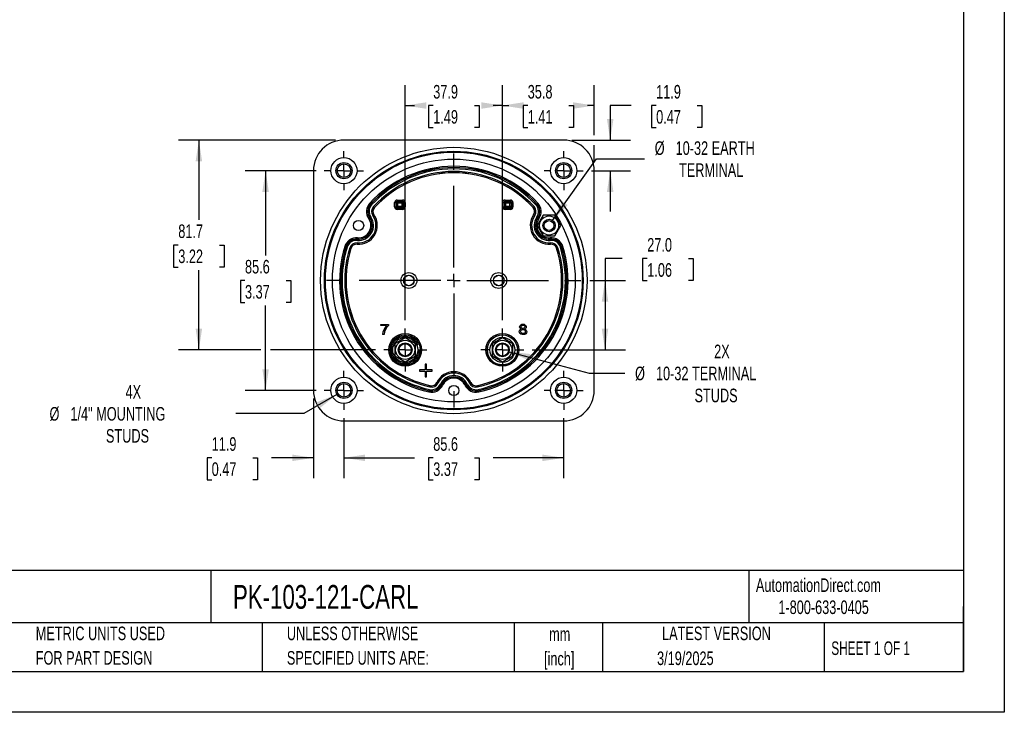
# Model space of a CAD drawing. Header units: millimetres. Extents: x 0 to 699, y 0 to 540.
# Tile 2 of 6: x 315 to 699, y 0 to 270. Entities that reach past the tile are written whole.
import ezdxf

# ---------------------------------------------------------------- set-up
doc = ezdxf.new("R2010")
doc.units = ezdxf.units.MM
doc.header["$LTSCALE"] = 2.5
doc.linetypes.add('CENTERX2', pattern=[20.32, 12.7, -2.54, 2.54, -2.54])
doc.layers.add('CENTER', color=40, linetype='CENTERX2')
doc.layers.add('DIMENSIONS', color=140, linetype='Continuous', lineweight=25)
doc.layers.add('TEXT', color=140, linetype='Continuous', lineweight=25)
doc.styles.add('SLDTEXTSTYLE0', font='TXT', dxfattribs={"width": 0.7})
doc.styles.add('SLDTEXTSTYLE1', font='TXT', dxfattribs={"width": 0.65})
doc.dimstyles.new('SLDDIMSTYLE0', dxfattribs={"dimtxt": 5.39502, "dimasz": 8.255, "dimexe": 0, "dimexo": 0.0625, "dimgap": 1.348755, "dimtad": 0, "dimtih": 1, "dimtoh": 1, "dimrnd": 1e-09, "dimzin": 12, "dimdsep": 46, "dimtxsty": 'SLDTEXTSTYLE0', "dimsah": 1, "dimcen": 0.09, "dimadec": 0, "dimazin": 3, "dimtfac": 1, "dimtofl": 0, "dimtmove": 0, "dimatfit": 3, "dimfxl": 0, "dimfrac": 2, "dimtolj": 1, "dimtzin": 12, "dimarcsym": 0})
doc.dimstyles.new('SLDDIMSTYLE3', dxfattribs={"dimtxt": 5.39502, "dimasz": 8.255, "dimexe": 0, "dimexo": 0.0625, "dimgap": 1.348755, "dimtad": 0, "dimtih": 1, "dimtoh": 1, "dimrnd": 1e-09, "dimzin": 4, "dimdsep": 46, "dimtxsty": 'SLDTEXTSTYLE0', "dimsah": 1, "dimcen": 0.09, "dimadec": 0, "dimazin": 1, "dimtfac": 1, "dimtofl": 0, "dimtmove": 0, "dimatfit": 3, "dimfxl": 0, "dimfrac": 2, "dimtolj": 1, "dimtzin": 12, "dimarcsym": 0})
doc.dimstyles.new('SLDDIMSTYLE4', dxfattribs={"dimtxt": 5.39502, "dimasz": 8.255, "dimexe": 0, "dimexo": 0.0625, "dimgap": 1.348755, "dimtad": 0, "dimtih": 1, "dimtoh": 1, "dimrnd": 1e-09, "dimzin": 12, "dimdsep": 46, "dimtxsty": 'SLDTEXTSTYLE0', "dimsah": 1, "dimcen": 0.09, "dimadec": 0, "dimazin": 3, "dimtfac": 1, "dimtmove": 0, "dimatfit": 0, "dimfxl": 0, "dimfrac": 2, "dimtolj": 1, "dimtzin": 12, "dimarcsym": 0})
doc.dimstyles.new('SLDDIMSTYLE6', dxfattribs={"dimtxt": 5.39502, "dimasz": 8.255, "dimexe": 0, "dimexo": 0.0625, "dimgap": 1.348755, "dimtad": 0, "dimtih": 1, "dimtoh": 1, "dimrnd": 1e-09, "dimzin": 12, "dimdsep": 46, "dimtxsty": 'SLDTEXTSTYLE0', "dimsah": 1, "dimcen": 0, "dimadec": 0, "dimazin": 3, "dimtfac": 1, "dimtofl": 0, "dimtmove": 0, "dimatfit": 3, "dimfxl": 0, "dimfrac": 2, "dimtolj": 1, "dimtzin": 12, "dimarcsym": 0})

# ---------------------------------------------------------------- blocks, each defined once
blk = doc.blocks.new('SW_NOTE_0')
at = {"layer": 'TEXT', "color": 0, "linetype": 'CENTERX2', "lineweight": 18, "char_height": 4.625, "attachment_point": 1, "style": 'SLDTEXTSTYLE0'}
for s, insert in [('SIFAM TINSLEY MCS SWITCHBOARD METER, 4.5IN ANALOG DIAL DISPLAY, 0-200A DC, VOLTAGE INPUT, SHUNT', (0, 5.96)), ('RATED, PIVOT AND JEWEL, ROUND 4-HOLE MOUNT', (0, -2.41))]:
    blk.add_mtext(s, dxfattribs=dict(at, insert=insert))
blk = doc.blocks.new('SW_NOTE_0_1')
at = {"layer": 'TEXT', "color": 0, "linetype": 'CENTERX2', "lineweight": 18, "char_height": 5.292, "attachment_point": 2, "style": 'SLDTEXTSTYLE0'}
for s, insert in [('mm', (7.11, 6.82)), ('[inch]', (6.9, -2.73))]:
    blk.add_mtext(s, dxfattribs=dict(at, insert=insert))
blk = doc.blocks.new('SW_NOTE_0_2')
at = {"layer": 'TEXT', "color": 0, "linetype": 'CENTERX2', "lineweight": 18, "char_height": 5.2917, "attachment_point": 1, "style": 'SLDTEXTSTYLE0'}
for s, insert in [('UNLESS OTHERWISE', (0, 6.82)), ('SPECIFIED UNITS ARE:', (0, -2.73))]:
    blk.add_mtext(s, dxfattribs=dict(at, insert=insert))
blk = doc.blocks.new('SW_NOTE_0_6')
at = {"layer": 'TEXT', "color": 0, "linetype": 'CENTERX2', "lineweight": 18, "char_height": 5.2917, "attachment_point": 1, "style": 'SLDTEXTSTYLE0'}
for s, insert in [('METRIC UNITS USED', (0, 6.82)), ('FOR PART DESIGN', (0, -2.73))]:
    blk.add_mtext(s, dxfattribs=dict(at, insert=insert))
blk = doc.blocks.new('_D_13')
at = {"layer": 'DIMENSIONS'}
for p, q in [((441.25, 114.64), (441.25, 91.22)), ((526.85, 114.64), (526.85, 91.22)), ((441.25, 99.16), (468.73, 99.16)), ((476.04, 99.16), (474.22, 99.16)), ((474.22, 99.16), (474.22, 90.58)), ((492.07, 99.16), (493.88, 99.16)), ((493.88, 99.16), (493.88, 90.58)), ((526.85, 99.16), (499.38, 99.16)), ((474.22, 90.58), (476.04, 90.58)), ((493.88, 90.58), (492.07, 90.58))]:
    blk.add_line(p, q, dxfattribs=at)
for points in [[(441.25, 99.16), (449.51, 97.89), (449.51, 100.43)], [(526.85, 99.16), (518.6, 100.43), (518.6, 97.89)]]:
    blk.add_solid(points, dxfattribs=at)
at = {"layer": 'DIMENSIONS', "char_height": 5.292, "attachment_point": 1, "style": 'SLDTEXTSTYLE0'}
for s, insert in [('85.6', (476.04, 107.19)), ('3.37', (476.04, 97.4))]:
    blk.add_mtext(s, dxfattribs=dict(at, insert=insert))
blk = doc.blocks.new('_D_14')
at = {"layer": 'DIMENSIONS'}
for p, q in [((553.16, 236.43), (544.98, 236.43)), ((544.98, 236.43), (544.98, 222.95)), ((562.88, 236.43), (561.07, 236.43)), ((561.07, 236.43), (561.07, 227.85)), ((578.91, 236.43), (580.72, 236.43)), ((580.72, 236.43), (580.72, 227.85)), ((561.07, 227.85), (562.88, 227.85)), ((580.72, 227.85), (578.91, 227.85)), ((530.08, 222.95), (552.92, 222.95)), ((537.67, 211.05), (552.92, 211.05)), ((544.98, 211.05), (544.98, 195.18))]:
    blk.add_line(p, q, dxfattribs=at)
for points in [[(544.98, 222.95), (546.25, 231.21), (543.71, 231.21)], [(544.98, 211.05), (543.71, 202.8), (546.25, 202.8)]]:
    blk.add_solid(points, dxfattribs=at)
at = {"layer": 'DIMENSIONS', "char_height": 5.292, "attachment_point": 1, "style": 'SLDTEXTSTYLE0'}
for s, insert in [('11.9', (562.88, 244.45)), ('0.47', (562.88, 234.67))]:
    blk.add_mtext(s, dxfattribs=dict(at, insert=insert))
blk = doc.blocks.new('_D_15')
at = {"layer": 'DIMENSIONS'}
for p, q in [((465.12, 152.79), (465.12, 244.36)), ((502.98, 152.79), (502.98, 244.36)), ((465.12, 236.43), (468.73, 236.43)), ((476.04, 236.43), (474.22, 236.43)), ((474.22, 236.43), (474.22, 227.85)), ((492.07, 236.43), (493.88, 236.43)), ((493.88, 236.43), (493.88, 227.85)), ((502.98, 236.43), (499.38, 236.43)), ((474.22, 227.85), (476.04, 227.85)), ((493.88, 227.85), (492.07, 227.85))]:
    blk.add_line(p, q, dxfattribs=at)
for points in [[(465.12, 236.43), (473.38, 235.16), (473.38, 237.7)], [(502.98, 236.43), (494.72, 237.7), (494.72, 235.16)]]:
    blk.add_solid(points, dxfattribs=at)
at = {"layer": 'DIMENSIONS', "char_height": 5.292, "attachment_point": 1, "style": 'SLDTEXTSTYLE0'}
for s, insert in [('37.9', (476.04, 244.45)), ('1.49', (476.04, 234.67))]:
    blk.add_mtext(s, dxfattribs=dict(at, insert=insert))
blk = doc.blocks.new('_D_16')
at = {"layer": 'DIMENSIONS'}
for p, q in [((502.98, 152.79), (502.98, 244.36)), ((538.75, 224.86), (538.75, 244.36)), ((502.98, 236.43), (505.54, 236.43)), ((512.85, 236.43), (511.04, 236.43)), ((511.04, 236.43), (511.04, 227.85)), ((528.88, 236.43), (530.69, 236.43)), ((530.69, 236.43), (530.69, 227.85)), ((538.75, 236.43), (536.19, 236.43)), ((511.04, 227.85), (512.85, 227.85)), ((530.69, 227.85), (528.88, 227.85)), ((538.75, 214.28), (538.75, 221.05))]:
    blk.add_line(p, q, dxfattribs=at)
for points in [[(502.98, 236.43), (511.23, 235.16), (511.23, 237.7)], [(538.75, 236.43), (530.5, 237.7), (530.5, 235.16)]]:
    blk.add_solid(points, dxfattribs=at)
at = {"layer": 'DIMENSIONS', "char_height": 5.292, "attachment_point": 1, "style": 'SLDTEXTSTYLE0'}
for s, insert in [('35.8', (512.85, 244.45)), ('1.41', (512.85, 234.67))]:
    blk.add_mtext(s, dxfattribs=dict(at, insert=insert))
blk = doc.blocks.new('_D_17')
at = {"layer": 'DIMENSIONS'}
for p, q in [((438.03, 222.95), (376.8, 222.95)), ((384.74, 222.95), (384.74, 191.87)), ((376.72, 182.09), (374.91, 182.09)), ((374.91, 182.09), (374.91, 173.51)), ((392.75, 182.09), (394.56, 182.09)), ((394.56, 182.09), (394.56, 173.51)), ((374.91, 173.51), (376.72, 173.51)), ((394.56, 173.51), (392.75, 173.51)), ((384.74, 141.22), (384.74, 172.31)), ((408.82, 141.22), (376.8, 141.22)), ((453.56, 141.22), (412.63, 141.22))]:
    blk.add_line(p, q, dxfattribs=at)
for points in [[(384.74, 222.95), (383.47, 214.7), (386.01, 214.7)], [(384.74, 141.22), (386.01, 149.48), (383.47, 149.48)]]:
    blk.add_solid(points, dxfattribs=at)
at = {"layer": 'DIMENSIONS', "char_height": 5.292, "attachment_point": 1, "style": 'SLDTEXTSTYLE0'}
for s, insert in [('81.7', (376.72, 190.12)), ('3.22', (376.72, 180.33))]:
    blk.add_mtext(s, dxfattribs=dict(at, insert=insert))
blk = doc.blocks.new('_D_18')
at = {"layer": 'DIMENSIONS'}
for p, q in [((429.35, 122.23), (429.35, 91.22)), ((441.25, 114.64), (441.25, 91.22)), ((389.73, 99.16), (387.92, 99.16)), ((387.92, 99.16), (387.92, 90.58)), ((405.76, 99.16), (407.58, 99.16)), ((407.58, 99.16), (407.58, 90.58)), ((429.35, 99.16), (413.07, 99.16)), ((441.25, 99.16), (457.13, 99.16)), ((387.92, 90.58), (389.73, 90.58)), ((407.58, 90.58), (405.76, 90.58))]:
    blk.add_line(p, q, dxfattribs=at)
for points in [[(429.35, 99.16), (421.1, 100.43), (421.1, 97.89)], [(441.25, 99.16), (449.51, 97.89), (449.51, 100.43)]]:
    blk.add_solid(points, dxfattribs=at)
at = {"layer": 'DIMENSIONS', "char_height": 5.292, "attachment_point": 1, "style": 'SLDTEXTSTYLE0'}
for s, insert in [('11.9', (389.73, 107.19)), ('0.47', (389.73, 97.4))]:
    blk.add_mtext(s, dxfattribs=dict(at, insert=insert))
blk = doc.blocks.new('_D_19')
at = {"layer": 'DIMENSIONS'}
for p, q in [((438.52, 123.88), (425.6, 116.42)), ((425.6, 116.42), (399.08, 116.42))]:
    blk.add_line(p, q, dxfattribs=at)
blk.add_solid([(438.52, 123.88), (430.74, 120.85), (432.01, 118.65)], dxfattribs=at)
at = {"layer": 'DIMENSIONS', "attachment_point": 1, "style": 'SLDTEXTSTYLE0'}
for s, insert, char_height in [('4X', (356.18, 127.52), 5.292), ('%%c', (326.56, 118.95), 5.292), ('1/4" MOUNTING', (334.71, 118.95), 5.2917), ('STUDS', (348.54, 110.37), 5.292)]:
    blk.add_mtext(s, dxfattribs=dict(at, insert=insert, char_height=char_height))
blk = doc.blocks.new('_D_20')
at = {"layer": 'DIMENSIONS'}
for p, q in [((522.56, 191.65), (539.62, 215.67)), ((539.62, 215.67), (558.35, 215.67))]:
    blk.add_line(p, q, dxfattribs=at)
blk.add_solid([(522.56, 191.65), (528.37, 197.64), (526.3, 199.11)], dxfattribs=at)
at = {"layer": 'DIMENSIONS', "attachment_point": 1, "style": 'SLDTEXTSTYLE0'}
for s, insert, char_height in [('%%c', (562.32, 222.49), 5.292), ('10-32 EARTH', (570.46, 222.49), 5.2917), ('TERMINAL', (571.79, 213.92), 5.292)]:
    blk.add_mtext(s, dxfattribs=dict(at, insert=insert, char_height=char_height))
blk = doc.blocks.new('_D_21')
at = {"layer": 'DIMENSIONS'}
for p, q in [((430.44, 211.05), (402.79, 211.05)), ((410.73, 211.05), (410.73, 178.04)), ((402.71, 168.25), (400.9, 168.25)), ((400.9, 168.25), (400.9, 159.68)), ((418.74, 168.25), (420.56, 168.25)), ((420.56, 168.25), (420.56, 159.68)), ((400.9, 159.68), (402.71, 159.68)), ((410.73, 125.45), (410.73, 158.47)), ((420.56, 159.68), (418.74, 159.68)), ((430.44, 125.45), (402.79, 125.45))]:
    blk.add_line(p, q, dxfattribs=at)
for points in [[(410.73, 211.05), (409.46, 202.8), (412, 202.8)], [(410.73, 125.45), (412, 133.71), (409.46, 133.71)]]:
    blk.add_solid(points, dxfattribs=at)
at = {"layer": 'DIMENSIONS', "char_height": 5.292, "attachment_point": 1, "style": 'SLDTEXTSTYLE0'}
for s, insert in [('85.6', (402.71, 176.28)), ('3.37', (402.71, 166.5))]:
    blk.add_mtext(s, dxfattribs=dict(at, insert=insert))
blk = doc.blocks.new('_D_22')
at = {"layer": 'DIMENSIONS'}
for p, q in [((505.59, 140.52), (536.8, 132.16)), ((536.8, 132.16), (550.69, 132.16))]:
    blk.add_line(p, q, dxfattribs=at)
blk.add_solid([(505.59, 140.52), (513.23, 137.16), (513.89, 139.61)], dxfattribs=at)
at = {"layer": 'DIMENSIONS', "attachment_point": 1, "style": 'SLDTEXTSTYLE0'}
for s, insert, char_height in [('2X', (585.47, 143.27), 5.292), ('%%c', (554.66, 134.69), 5.292), ('10-32 TERMINAL', (562.81, 134.69), 5.2917), ('STUDS', (577.83, 126.12), 5.292)]:
    blk.add_mtext(s, dxfattribs=dict(at, insert=insert, char_height=char_height))
blk = doc.blocks.new('_D_23')
at = {"layer": 'DIMENSIONS'}
for p, q in [((549.69, 176.77), (542.96, 176.77)), ((542.96, 176.77), (542.96, 168.25)), ((559.41, 176.77), (557.6, 176.77)), ((557.6, 176.77), (557.6, 168.2)), ((575.45, 176.77), (577.26, 176.77)), ((577.26, 176.77), (577.26, 168.2)), ((537.06, 168.25), (550.9, 168.25)), ((542.96, 168.25), (542.96, 141.22)), ((557.6, 168.2), (559.41, 168.2)), ((577.26, 168.2), (575.45, 168.2)), ((514.54, 141.22), (550.9, 141.22))]:
    blk.add_line(p, q, dxfattribs=at)
for points in [[(542.96, 168.25), (541.69, 160), (544.23, 160)], [(542.96, 141.22), (544.23, 149.48), (541.69, 149.48)]]:
    blk.add_solid(points, dxfattribs=at)
at = {"layer": 'DIMENSIONS', "char_height": 5.292, "attachment_point": 1, "style": 'SLDTEXTSTYLE0'}
for s, insert in [('27.0', (559.41, 184.8)), ('1.06', (559.41, 175.02))]:
    blk.add_mtext(s, dxfattribs=dict(at, insert=insert))
blk = doc.blocks.new('SW_CENTERMARKSYMBOL_1')
at = {"layer": 'CENTER', "color": 0}
for p, q in [((0, 5.08), (0, 8.39)), ((-5.08, 0), (-8.39, 0)), ((0, 0), (-2.54, 0)), ((0, 0), (0, 2.54)), ((0, 0), (0, -2.54)), ((0, 0), (2.54, 0)), ((5.08, 0), (8.39, 0)), ((0, -5.08), (0, -8.39))]:
    blk.add_line(p, q, dxfattribs=at)
blk = doc.blocks.new('SW_CENTERMARKSYMBOL_2')
at = {"layer": 'CENTER', "color": 0}
for p, q in [((0, 5.08), (0, 7.64)), ((-5.08, 0), (-7.64, 0)), ((0, 0), (-2.54, 0)), ((0, 0), (0, 2.54)), ((0, 0), (0, -2.54)), ((0, 0), (2.54, 0)), ((5.08, 0), (7.64, 0)), ((0, -5.08), (0, -7.64))]:
    blk.add_line(p, q, dxfattribs=at)
blk = doc.blocks.new('SW_CENTERMARKSYMBOL_3')
at = {"layer": 'CENTER', "color": 0}
for p, q in [((0, 5.08), (0, 8.39)), ((-5.08, 0), (-8.39, 0)), ((0, 0), (-2.54, 0)), ((0, 0), (0, 2.54)), ((0, 0), (0, -2.54)), ((0, 0), (2.54, 0)), ((5.08, 0), (8.39, 0)), ((0, -5.08), (0, -8.39))]:
    blk.add_line(p, q, dxfattribs=at)
blk = doc.blocks.new('SW_CENTERMARKSYMBOL_4')
at = {"layer": 'CENTER', "color": 0}
for p, q in [((0, 5.08), (0, 7.64)), ((-5.08, 0), (-7.64, 0)), ((0, 0), (-2.54, 0)), ((0, 0), (0, 2.54)), ((0, 0), (0, -2.54)), ((0, 0), (2.54, 0)), ((5.08, 0), (7.64, 0)), ((0, -5.08), (0, -7.64))]:
    blk.add_line(p, q, dxfattribs=at)
blk = doc.blocks.new('SW_CENTERMARKSYMBOL_5')
at = {"layer": 'CENTER', "color": 0}
for p, q in [((0, 5.08), (0, 7.64)), ((-5.08, 0), (-7.64, 0)), ((0, 0), (-2.54, 0)), ((0, 0), (0, 2.54)), ((0, 0), (0, -2.54)), ((0, 0), (2.54, 0)), ((5.08, 0), (7.64, 0)), ((0, -5.08), (0, -7.64))]:
    blk.add_line(p, q, dxfattribs=at)
blk = doc.blocks.new('SW_CENTERMARKSYMBOL_6')
at = {"layer": 'CENTER', "color": 0}
for p, q in [((0, 5.08), (0, 7.64)), ((-5.08, 0), (-7.64, 0)), ((0, 0), (-2.54, 0)), ((0, 0), (0, 2.54)), ((0, 0), (0, -2.54)), ((0, 0), (2.54, 0)), ((5.08, 0), (7.64, 0)), ((0, -5.08), (0, -7.64))]:
    blk.add_line(p, q, dxfattribs=at)
blk = doc.blocks.new('SW_CENTERMARKSYMBOL_7')
at = {"layer": 'CENTER', "color": 0}
for p, q in [((0, 5.08), (0, 49.83)), ((-5.08, 0), (-49.83, 0)), ((0, 0), (-2.54, 0)), ((0, 0), (0, 2.54)), ((0, 0), (0, -2.54)), ((0, 0), (2.54, 0)), ((5.08, 0), (49.83, 0)), ((0, -5.08), (0, -49.83))]:
    blk.add_line(p, q, dxfattribs=at)

msp = doc.modelspace()

# ---------------------------------------------------------------- linework, layer by layer
at = {"color": 7, "linetype": 'Continuous'}
for p, q in [((698.506, 539.757), (698.506, 0.007)), ((698.506, 0.007), (0.006, 0.007))]:
    msp.add_line(p, q, dxfattribs=at)
for p, q in [((526.902, 222.954), (441.202, 222.954)), ((429.352, 211.104), (429.352, 125.404)), ((538.752, 125.404), (538.752, 211.104)), ((461.997, 199.588), (464.088, 199.588)), ((461.997, 199.588), (461.997, 199.088)), ((464.088, 199.088), (464.088, 199.588)), ((504.01, 199.593), (506.112, 199.593)), ((504.01, 199.593), (504.01, 199.093)), ((506.112, 199.593), (506.112, 199.093)), ((451.663, 198.062), (451.672, 198.053)), ((451.672, 198.053), (452.04, 197.714)), ((452.783, 197.031), (453.15, 196.692)), ((453.16, 196.684), (453.15, 196.692)), ((460.997, 196.92), (460.997, 198.588)), ((460.997, 198.588), (461.497, 198.588)), ((460.997, 196.92), (461.497, 196.92)), ((461.497, 198.588), (461.497, 196.92)), ((461.737, 198.348), (461.497, 198.588)), ((461.497, 196.92), (461.737, 197.16)), ((461.737, 197.16), (461.737, 198.348)), ((462.237, 198.348), (461.737, 198.348)), ((461.737, 197.16), (462.237, 197.16)), ((461.997, 199.088), (464.088, 199.088)), ((461.997, 199.088), (462.237, 198.848)), ((462.237, 196.66), (461.997, 196.42)), ((461.997, 195.92), (461.997, 196.42)), ((464.088, 196.42), (461.997, 196.42)), ((464.088, 195.92), (461.997, 195.92)), ((462.237, 198.848), (463.849, 198.848)), ((462.237, 198.348), (462.237, 198.848)), ((462.237, 197.16), (462.237, 198.348)), ((463.849, 198.348), (462.237, 198.348)), ((462.237, 196.66), (462.237, 197.16)), ((462.237, 197.16), (463.849, 197.16)), ((463.849, 196.66), (462.237, 196.66)), ((463.849, 198.848), (464.088, 199.088)), ((463.849, 198.848), (463.849, 198.348)), ((464.349, 198.348), (463.849, 198.348)), ((463.849, 198.348), (463.849, 197.16)), ((463.849, 197.16), (463.849, 196.66)), ((463.849, 197.16), (464.349, 197.16)), ((464.088, 196.42), (463.849, 196.66)), ((464.088, 195.92), (464.088, 196.42)), ((464.588, 198.588), (464.349, 198.348)), ((464.349, 198.348), (464.349, 197.16)), ((464.349, 197.16), (464.588, 196.92)), ((465.088, 198.588), (464.588, 198.588)), ((464.588, 196.92), (464.588, 198.588)), ((465.088, 196.92), (464.588, 196.92)), ((465.088, 198.588), (465.088, 196.92)), ((503.011, 196.915), (503.011, 198.593)), ((503.011, 198.593), (503.51, 198.593)), ((503.011, 196.915), (503.51, 196.915)), ((503.51, 198.593), (503.51, 196.915)), ((503.755, 198.348), (503.51, 198.593)), ((503.51, 196.915), (503.755, 197.16)), ((503.755, 197.16), (503.755, 198.348)), ((504.255, 198.348), (503.755, 198.348)), ((503.755, 197.16), (504.255, 197.16)), ((504.01, 199.093), (506.112, 199.093)), ((504.01, 199.093), (504.255, 198.848)), ((504.255, 196.66), (504.01, 196.415)), ((504.01, 195.915), (504.01, 196.415)), ((506.112, 196.415), (504.01, 196.415)), ((506.112, 195.915), (504.01, 195.915)), ((504.255, 198.848), (505.867, 198.848)), ((504.255, 198.348), (504.255, 198.848)), ((505.867, 198.348), (504.255, 198.348)), ((504.255, 198.348), (504.255, 197.16)), ((504.255, 196.66), (504.255, 197.16)), ((504.255, 197.16), (505.867, 197.16)), ((505.867, 196.66), (504.255, 196.66)), ((505.867, 198.848), (506.112, 199.093)), ((505.867, 198.848), (505.867, 198.348)), ((506.367, 198.348), (505.867, 198.348)), ((505.867, 197.16), (505.867, 198.348)), ((505.867, 197.16), (505.867, 196.66)), ((505.867, 197.16), (506.367, 197.16)), ((506.112, 196.415), (505.867, 196.66)), ((506.112, 195.915), (506.112, 196.415)), ((506.612, 198.593), (506.367, 198.348)), ((506.367, 198.348), (506.367, 197.16)), ((506.367, 197.16), (506.612, 196.915)), ((507.112, 198.593), (506.612, 198.593)), ((506.612, 196.915), (506.612, 198.593)), ((506.612, 196.915), (507.112, 196.915)), ((507.112, 198.593), (507.112, 196.915)), ((514.944, 196.684), (514.953, 196.692)), ((515.321, 197.031), (514.953, 196.692)), ((516.431, 198.053), (516.063, 197.714)), ((516.441, 198.062), (516.431, 198.053)), ((451.288, 192.683), (451.299, 192.69)), ((451.299, 192.69), (451.71, 192.975)), ((452.54, 193.548), (452.951, 193.832)), ((452.962, 193.84), (452.951, 193.832)), ((515.153, 193.832), (515.142, 193.84)), ((515.564, 193.548), (515.153, 193.832)), ((516.805, 192.69), (516.394, 192.975)), ((518.852, 193.679), (516.542, 189.679)), ((516.805, 192.69), (516.816, 192.683)), ((523.47, 193.679), (518.852, 193.679)), ((525.78, 189.679), (523.47, 193.679)), ((516.542, 189.679), (518.852, 185.679)), ((523.47, 185.679), (525.78, 189.679)), ((446.513, 184.401), (446.472, 183.903)), ((446.513, 184.401), (446.514, 184.414)), ((518.852, 185.679), (523.47, 185.679)), ((521.59, 184.414), (521.591, 184.401)), ((521.591, 184.401), (521.631, 183.903)), ((442.043, 181.4), (442.056, 181.396)), ((442.056, 181.396), (442.533, 181.247)), ((443.496, 180.946), (443.973, 180.796)), ((443.985, 180.792), (443.973, 180.796)), ((446.35, 182.399), (446.349, 182.386)), ((446.391, 182.897), (446.35, 182.399)), ((521.713, 182.897), (521.754, 182.399)), ((521.755, 182.386), (521.754, 182.399)), ((524.118, 180.792), (524.131, 180.796)), ((524.608, 180.946), (524.131, 180.796)), ((526.048, 181.396), (525.571, 181.247)), ((526.06, 181.4), (526.048, 181.396)), ((455.687, 150.698), (455.687, 151.17)), ((455.687, 151.17), (458.561, 151.17)), ((457.861, 150.698), (455.687, 150.698)), ((458.561, 151.17), (458.561, 150.788)), ((456.868, 147.222), (456.307, 147.222)), ((465.124, 145.872), (461.097, 143.547)), ((469.151, 143.547), (465.124, 145.872)), ((502.98, 145.872), (498.953, 143.547)), ((507.007, 143.547), (502.98, 145.872)), ((461.097, 143.547), (461.097, 138.897)), ((469.151, 138.897), (469.151, 143.547)), ((498.953, 143.547), (498.953, 138.897)), ((507.007, 138.897), (507.007, 143.547)), ((461.097, 138.897), (465.124, 136.572)), ((465.124, 136.572), (469.151, 138.897)), ((498.953, 138.897), (502.98, 136.572)), ((502.98, 136.572), (507.007, 138.897)), ((473.374, 135.722), (472.874, 135.722)), ((472.874, 135.722), (472.874, 133.472)), ((473.374, 133.472), (473.374, 135.722)), ((470.624, 133.472), (470.624, 132.972)), ((472.874, 133.472), (470.624, 133.472)), ((470.624, 132.972), (472.874, 132.972)), ((472.874, 132.972), (472.874, 130.722)), ((472.874, 130.722), (473.374, 130.722)), ((475.624, 133.472), (473.374, 133.472)), ((473.374, 132.972), (475.624, 132.972)), ((473.374, 130.722), (473.374, 132.972)), ((475.624, 132.972), (475.624, 133.472)), ((474.874, 127.274), (474.765, 126.786)), ((474.874, 127.274), (474.877, 127.286)), ((477.439, 128.537), (477.451, 128.531)), ((477.903, 128.317), (477.451, 128.531)), ((479.266, 127.671), (478.814, 127.885)), ((479.278, 127.665), (479.266, 127.671)), ((488.838, 127.671), (488.826, 127.665)), ((488.838, 127.671), (489.29, 127.885)), ((490.201, 128.317), (490.653, 128.531)), ((490.653, 128.531), (490.665, 128.537)), ((493.227, 127.286), (493.229, 127.274)), ((493.339, 126.786), (493.229, 127.274)), ((474.435, 125.313), (474.432, 125.301)), ((474.545, 125.801), (474.435, 125.313)), ((493.668, 125.313), (493.559, 125.801)), ((493.671, 125.301), (493.668, 125.313)), ((441.202, 113.554), (526.902, 113.554))]:
    msp.add_line(p, q)
at = {"flags": 128}
for points in [[(510.362, 149.391), (510.109, 149.502), (509.917, 149.646), (509.786, 149.823), (509.698, 150.143), (509.737, 150.489), (509.896, 150.789), (510.172, 151.035), (510.533, 151.188), (510.973, 151.238), (511.412, 151.187), (511.774, 151.033), (512.053, 150.786), (512.216, 150.489), (512.26, 150.149), (512.178, 149.83), (512.049, 149.65), (511.858, 149.504), (511.607, 149.391)], [(511.5, 149.758), (511.335, 149.65), (511.138, 149.592), (510.705, 149.62), (510.528, 149.704), (510.385, 149.834), (510.293, 149.992), (510.254, 150.178), (510.296, 150.437), (510.46, 150.654)], [(510.46, 150.654), (510.625, 150.763), (510.819, 150.822), (511.25, 150.792), (511.43, 150.7), (511.576, 150.563), (511.667, 150.4), (511.701, 150.213), (511.655, 149.964), (511.5, 149.758)], [(511.607, 149.391), (511.99, 149.22), (512.26, 148.964), (512.41, 148.64), (512.439, 148.26), (512.326, 147.859), (512.06, 147.52), (511.667, 147.275), (511.178, 147.162), (510.633, 147.181), (510.172, 147.332), (509.81, 147.612), (509.587, 147.972), (509.527, 148.544), (509.599, 148.808), (509.737, 149.032)], [(509.737, 149.032), (510.041, 149.275), (510.362, 149.391)], [(511.632, 147.784), (511.344, 147.615), (510.99, 147.558), (510.621, 147.621), (510.314, 147.807), (510.13, 148.092), (510.079, 148.411), (510.148, 148.706), (510.33, 148.949)], [(510.33, 148.949), (510.542, 149.09), (510.791, 149.165), (511.074, 149.174), (511.335, 149.118), (511.559, 148.998), (511.74, 148.822), (511.849, 148.609), (511.886, 148.363), (511.824, 148.042), (511.632, 147.784)]]:
    msp.add_lwpolyline(points, dxfattribs=at)
for centre, radius in [((484.052, 168.26), 51.889), ((484.052, 168.254), 50.389), ((484.052, 168.254), 50.011), ((441.252, 211.054), 5.1), ((484.052, 168.259), 47.291), ((526.852, 211.054), 5.1), ((441.252, 211.054), 3.15), ((441.252, 211.054), 2.65), ((526.852, 211.054), 3.15), ((526.852, 211.054), 2.65), ((521.161, 189.679), 3.719), ((521.161, 189.679), 2.413), ((446.943, 189.679), 2), ((521.161, 189.679), 1.913), ((466.552, 168.254), 3.097), ((466.552, 168.254), 2.099), ((466.552, 168.254), 2.023), ((501.552, 168.254), 3.097), ((501.552, 168.254), 2.099), ((501.552, 168.254), 2.023), ((465.124, 141.222), 6.389), ((465.124, 141.222), 5.889), ((465.124, 141.222), 5.85), ((465.124, 141.222), 4.88), ((502.98, 141.222), 6.389), ((502.98, 141.222), 5.889), ((502.98, 141.222), 5.85), ((502.98, 141.222), 4.88), ((465.124, 141.222), 3.727), ((465.124, 141.222), 2.7), ((465.124, 141.222), 2.413), ((502.98, 141.222), 3.727), ((502.98, 141.222), 2.7), ((502.98, 141.222), 2.413), ((441.252, 125.454), 5.1), ((526.852, 125.454), 5.1), ((441.252, 125.454), 3.15), ((441.252, 125.454), 2.65), ((484.052, 125.404), 2), ((526.852, 125.454), 3.15), ((526.852, 125.454), 2.65)]:
    msp.add_circle(centre, radius)
for centre, radius, start, end in [((441.202, 211.104), 11.85, 90, 180), ((526.902, 211.104), 11.85, 360, 90), ((484.052, 168.254), 44.5, 42.62309, 137.37691), ((484.052, 168.254), 44.017, 42.62309, 137.37691), ((484.052, 168.254), 44.004, 42.62309, 137.37691), ((484.052, 168.254), 43.504, 42.62309, 137.37691), ((484.052, 168.254), 42.496, 42.62309, 137.37691), ((484.052, 168.254), 41.996, 42.62309, 137.37691), ((484.052, 168.254), 41.983, 42.62309, 137.37691), ((461.997, 198.588), 1, 89.99706, 180.00294), ((464.088, 198.588), 1, 359.99706, 90.00294), ((504.01, 198.593), 1, 89.99706, 180.00294), ((506.112, 198.593), 1, 359.99706, 90.00294), ((454.84, 195.138), 4.8, 137.37691, 214.65403), ((454.84, 195.138), 4.317, 137.37691, 214.65403), ((454.84, 195.138), 4.304, 137.37691, 214.65403), ((454.84, 195.138), 3.804, 137.37691, 214.65403), ((454.84, 195.138), 2.796, 137.37691, 214.65403), ((454.84, 195.138), 2.296, 137.37691, 214.65403), ((454.84, 195.138), 2.283, 137.37691, 214.65403), ((461.997, 196.92), 1, 179.99706, 270.00294), ((461.997, 198.588), 0.5, 89.97564, 180.02436), ((461.997, 196.92), 0.5, 179.97564, 270.02436), ((462.237, 198.348), 0.5, 90.02044, 179.97956), ((462.237, 197.16), 0.5, 180.02044, 269.97956), ((463.849, 198.348), 0.5, 0.02044, 89.97956), ((463.849, 197.16), 0.5, 270.02044, 359.97956), ((464.088, 198.588), 0.5, 359.97564, 90.02436), ((464.088, 196.92), 1, 269.99706, 0.00294), ((464.088, 196.92), 0.5, 269.97564, 0.02436), ((504.01, 196.915), 1, 179.99706, 270.00294), ((504.01, 198.593), 0.5, 89.97564, 180.02436), ((504.01, 196.915), 0.5, 179.97564, 270.02436), ((504.255, 198.348), 0.5, 90.02044, 179.97956), ((504.255, 197.16), 0.5, 180.02044, 269.97956), ((505.867, 198.348), 0.5, 0.02044, 89.97956), ((505.867, 197.16), 0.5, 270.02044, 359.97956), ((506.112, 198.593), 0.5, 359.97564, 90.02436), ((506.112, 196.915), 1, 269.99706, 0.00294), ((506.112, 196.915), 0.5, 269.97564, 0.02436), ((513.264, 195.138), 2.283, 325.34597, 42.62309), ((513.264, 195.138), 2.296, 325.34597, 42.62309), ((513.264, 195.138), 2.796, 325.34597, 42.62309), ((513.264, 195.138), 3.804, 325.34597, 42.62309), ((513.264, 195.138), 4.304, 325.34597, 42.62309), ((513.264, 195.138), 4.317, 325.34597, 42.62309), ((513.264, 195.138), 4.8, 325.34597, 42.62309), ((446.943, 189.679), 7.317, 265.34597, 34.65403), ((446.943, 189.679), 7.304, 265.34597, 34.65403), ((446.943, 189.679), 6.804, 265.34597, 34.65403), ((446.943, 189.679), 5.796, 265.34597, 34.65403), ((446.943, 189.679), 5.296, 265.34597, 34.65403), ((446.943, 189.679), 5.283, 265.34597, 34.65403), ((446.943, 189.679), 4.8, 265.34597, 34.65403), ((521.161, 189.679), 7.317, 145.34597, 274.65403), ((521.161, 189.679), 7.304, 145.34597, 274.65403), ((521.161, 189.679), 6.804, 145.34597, 274.65403), ((521.161, 189.679), 5.796, 145.34597, 274.65403), ((521.161, 189.679), 5.296, 145.34597, 274.65403), ((521.161, 189.679), 5.283, 145.34597, 274.65403), ((521.161, 189.679), 4.8, 145.34597, 274.65403), ((446.164, 180.111), 4.8, 85.34597, 162.62309), ((446.164, 180.111), 4.317, 85.34597, 162.62309), ((446.164, 180.111), 4.304, 85.34597, 162.62309), ((521.94, 180.111), 4.8, 17.37691, 94.65403), ((521.94, 180.111), 4.317, 17.37691, 94.65403), ((521.94, 180.111), 4.304, 17.37691, 94.65403), ((484.052, 168.254), 44.5, 162.62309, 257.37691), ((484.052, 168.254), 44.017, 162.62309, 257.37691), ((484.052, 168.254), 44.004, 162.62309, 257.37691), ((484.052, 168.254), 43.504, 162.62309, 257.37691), ((484.052, 168.254), 42.496, 162.62309, 257.37691), ((484.052, 168.254), 41.996, 162.62309, 257.37691), ((484.052, 168.254), 41.983, 162.62309, 257.37691), ((446.164, 180.111), 3.804, 85.34597, 162.62309), ((446.164, 180.111), 2.796, 85.34597, 162.62309), ((446.164, 180.111), 2.296, 85.34597, 162.62309), ((446.164, 180.111), 2.283, 85.34597, 162.62309), ((484.052, 168.254), 41.983, 282.62309, 17.37691), ((484.052, 168.254), 41.996, 282.62309, 17.37691), ((484.052, 168.254), 42.496, 282.62309, 17.37691), ((484.052, 168.254), 43.504, 282.62309, 17.37691), ((484.052, 168.254), 44.004, 282.62309, 17.37691), ((484.052, 168.254), 44.017, 282.62309, 17.37691), ((484.052, 168.254), 44.5, 282.62309, 17.37691), ((521.94, 180.111), 3.804, 17.37691, 94.65403), ((521.94, 180.111), 2.796, 17.37691, 94.65403), ((521.94, 180.111), 2.296, 17.37691, 94.65403), ((521.94, 180.111), 2.283, 17.37691, 94.65403), ((461.999, 146.763), 5.711, 136.43875, 175.38686), ((462.711, 146.634), 5.873, 134.97129, 174.24816), ((484.052, 125.404), 7.317, 25.34597, 154.65403), ((484.052, 125.404), 7.304, 25.34597, 154.65403), ((484.052, 125.404), 6.804, 25.34597, 154.65403), ((484.052, 125.404), 5.796, 25.34597, 154.65403), ((484.052, 125.404), 5.296, 25.34597, 154.65403), ((484.052, 125.404), 5.283, 25.34597, 154.65403), ((475.376, 129.514), 4.8, 257.37691, 334.65403), ((475.376, 129.514), 4.317, 257.37691, 334.65403), ((475.376, 129.514), 4.304, 257.37691, 334.65403), ((475.376, 129.514), 3.804, 257.37691, 334.65403), ((475.376, 129.514), 2.796, 257.37691, 334.65403), ((475.376, 129.514), 2.296, 257.37691, 334.65403), ((475.376, 129.514), 2.283, 257.37691, 334.65403), ((484.052, 125.404), 4.8, 25.34597, 154.65403), ((492.728, 129.514), 4.8, 205.34597, 282.62309), ((492.728, 129.514), 4.317, 205.34597, 282.62309), ((492.728, 129.514), 4.304, 205.34597, 282.62309), ((492.728, 129.514), 3.804, 205.34597, 282.62309), ((492.728, 129.514), 2.796, 205.34597, 282.62309), ((492.728, 129.514), 2.296, 205.34597, 282.62309), ((492.728, 129.514), 2.283, 205.34597, 282.62309), ((441.202, 125.404), 11.85, 180, 270), ((526.902, 125.404), 11.85, 270, 360)]:
    msp.add_arc(centre, radius, start, end)
at = {"layer": 'CENTER'}
msp.add_circle((465.124, 141.222), 5.365, dxfattribs=at)
at = {"layer": 'TEXT'}
for p, q in [((682.625, 523.875), (682.625, 15.875)), ((682.625, 55.315), (15.875, 55.315)), ((389.397, 55.315), (389.397, 34.925)), ((598.938, 55.315), (598.938, 34.925)), ((682.625, 15.875), (682.625, 41.275)), ((682.625, 34.925), (15.875, 34.925)), ((409.45, 34.925), (409.45, 15.875)), ((507.561, 34.925), (507.561, 15.875)), ((542.03, 34.925), (542.03, 15.875)), ((628.372, 34.925), (628.372, 15.875)), ((15.875, 15.875), (682.625, 15.875))]:
    msp.add_line(p, q, dxfattribs=at)

# ---------------------------------------------------------------- block references
at = {"layer": 'CENTER'}
for name, p in [('SW_CENTERMARKSYMBOL_5', (441.252, 211.054)), ('SW_CENTERMARKSYMBOL_6', (526.852, 211.054)), ('SW_CENTERMARKSYMBOL_7', (484.052, 168.254)), ('SW_CENTERMARKSYMBOL_3', (465.124, 141.222)), ('SW_CENTERMARKSYMBOL_1', (502.98, 141.222)), ('SW_CENTERMARKSYMBOL_4', (441.252, 125.454)), ('SW_CENTERMARKSYMBOL_2', (526.852, 125.454))]:
    msp.add_blockref(name, p, dxfattribs=at)
at = {"layer": 'TEXT', "linetype": 'CENTERX2', "lineweight": 18}
for name, p in [('SW_NOTE_0', (19.033, 45.44)), ('SW_NOTE_0_6', (321.196, 26.589)), ('SW_NOTE_0_2', (419.02, 26.589)), ('SW_NOTE_0_1', (518.215, 26.3))]:
    msp.add_blockref(name, p, dxfattribs=at)

# ---------------------------------------------------------------- texts
for s, insert, char_height, attachment_point, style in [('AutomationDirect.com', (601.737, 52.191), 5.29167, 1, 'SLDTEXTSTYLE0'), ('PK-103-121-CARL', (398.019, 49.618), 9.26042, 1, 'SLDTEXTSTYLE0'), ('1-800-633-0405', (610.479, 43.593), 5.29167, 1, 'SLDTEXTSTYLE0'), ('LATEST VERSION', (586.38, 33.41), 5.29167, 2, 'SLDTEXTSTYLE0'), ('SHEET 1 OF 1', (631.103, 27.629), 5.29167, 1, 'SLDTEXTSTYLE1'), ('3/19/2025', (574.254, 23.705), 5.2917, 2, 'SLDTEXTSTYLE0')]:
    msp.add_mtext(s, dxfattribs=dict(at, insert=insert, char_height=char_height, attachment_point=attachment_point, style=style))

# ---------------------------------------------------------------- dimensions: what is measured, and where the dimension line sits
at = {"layer": 'DIMENSIONS'}
for base, p1, p2, picture, middle in [((502.98, 236.426), (465.124, 149.612), (502.98, 149.612), '_D_15', (484.052, 236.426)), ((526.852, 99.157), (441.252, 117.814), (526.852, 117.814), '_D_13', (484.052, 99.157))]:
    dim = msp.add_linear_dim(base=base, p1=p1, p2=p2, dimstyle='SLDDIMSTYLE0', dxfattribs=at)
    dim.commit()
    dim.dimension.update_dxf_attribs({"geometry": picture, "text_midpoint": middle, "dimtype": 160})
for base, p1, p2, angle, dimstyle, picture, middle in [((502.98, 236.426), (538.752, 211.104), (502.98, 149.612), 360, 'SLDDIMSTYLE0', '_D_16', (520.866, 236.426)), ((544.978, 211.054), (526.902, 222.954), (534.492, 211.054), 90, 'SLDDIMSTYLE4', '_D_14', (544.978, 236.426)), ((384.736, 141.222), (441.202, 222.954), (456.734, 141.222), 90, 'SLDDIMSTYLE0', '_D_17', (384.736, 182.088)), ((410.729, 211.054), (433.612, 125.454), (433.612, 211.054), 90, 'SLDDIMSTYLE0', '_D_21', (410.729, 168.254)), ((542.962, 141.222), (533.884, 168.254), (511.37, 141.222), 90, 'SLDDIMSTYLE3', '_D_23', (542.962, 176.772)), ((429.352, 99.157), (441.252, 117.814), (429.352, 125.404), 360, 'SLDDIMSTYLE4', '_D_18', (397.748, 99.157))]:
    dim = msp.add_linear_dim(base=base, p1=p1, p2=p2, angle=angle, dimstyle=dimstyle, dxfattribs=at)
    dim.commit()
    dim.dimension.update_dxf_attribs({"geometry": picture, "text_midpoint": middle, "dimtype": 160})
for p1, p2, text, picture, middle in [((519.764, 187.712), (522.558, 191.646), '%%c10-32 EARTH\\PTERMINAL', '_D_20', (590.131, 215.669)), ((500.372, 141.921), (505.588, 140.523), '2X\\P%%c10-32 TERMINAL \\PSTUDS', '_D_22', (590.131, 132.16)), ((443.98, 127.029), (438.524, 123.879), '4X\\P%%c1/4" MOUNTING \\PSTUDS', '_D_19', (360.837, 116.415))]:
    dim = msp.add_diameter_dim_2p(p1=p1, p2=p2, text=text, dimstyle='SLDDIMSTYLE6', override={"dimpost": '<>'}, dxfattribs=at)
    dim.commit()
    dim.dimension.update_dxf_attribs({"geometry": picture, "text_midpoint": middle, "dimtype": 163})

doc.saveas('drawing.dxf')
